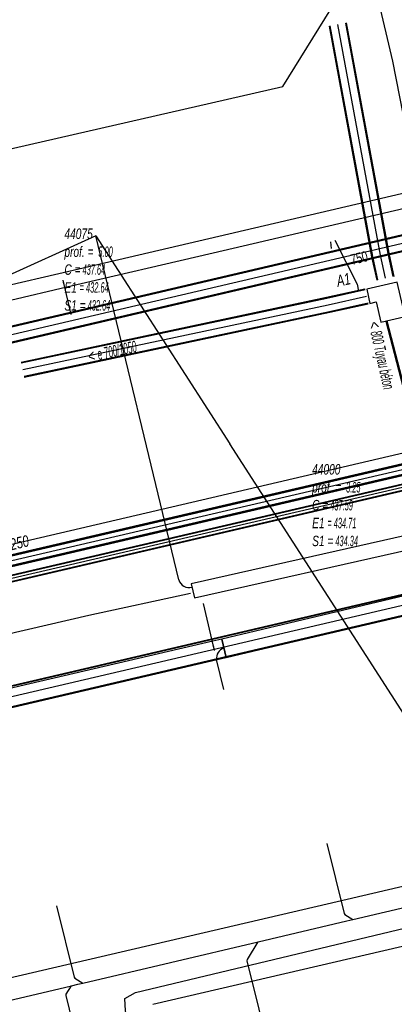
# Model space of a CAD drawing. Header units: metres. Extents: x 2695563 to 2696938, y 1260544 to 1262032.
# Tile 254 of 256: x 2696465 to 2696483, y 1261597 to 1261645. Entities that reach past the tile are written whole.
import ezdxf

# ---------------------------------------------------------------- set-up
doc = ezdxf.new("R2010")
doc.units = ezdxf.units.M
doc.header["$LTSCALE"] = 100
doc.linetypes.add('AUSGEZOGEN', pattern=[0])
doc.linetypes.add('STRICHLINIE2_S3', pattern=[0.25, 0.15, -0.1])
for name, color, linetype in [('Eau portable_Cadastre des conduites_Conduite', 171, 'AUSGEZOGEN'), ('Eau potable_Cadastre des conduites_Conduite_Texte', 171, 'AUSGEZOGEN'), ('EU_Cadastre des conduites', 24, 'AUSGEZOGEN'), ('EU_Cadastre des conduites – Texte', 7, 'AUSGEZOGEN'), ('EU_Cadastre des conduites_Regard normalisé – Texte', 24, 'AUSGEZOGEN'), ('EU_Cadastre des conduites_Regard – Ligne de détail', 24, 'AUSGEZOGEN'), ('EU_Cadastre des conduites_Regard – Polygone de détail', 24, 'AUSGEZOGEN'), ('EU_Cadastre des conduites_Texte entrée-sortie', 24, 'AUSGEZOGEN'), ('Gaz_Cadastre des conduites_Conduite', 32, 'AUSGEZOGEN'), ('Réseau électrique_Cadastre des conduite_Bord du tracé', 1, 'AUSGEZOGEN'), ('Réseau électrique_Cadastre des conduite_Tronçon de tracé', 1, 'AUSGEZOGEN'), ('Réseau électrique_Cadastre des conduites_Ouvrage_Surface-Ligne-Point', 1, 'AUSGEZOGEN'), ('Télécommunications_SW_Cadastre des conduites_Bord du tracé', 94, 'AUSGEZOGEN'), ('Télécommunications_SW_Cadastre des conduites_Bord du tracé_Texte', 94, 'AUSGEZOGEN')]:
    doc.layers.add(name, color=color, linetype=linetype)
doc.styles.add('ARIAL', font='arial.ttf')
pattern_1 = [(0, (2708005, 1273150), (6075, 6075), [6075, -6075]), (90, (2708005, 1273150), (-6075, 6075), [6075, -6075])]

# ---------------------------------------------------------------- blocks, each defined once
blk = doc.blocks.new('COMPLEXOBJECT_1845')
at = {"layer": 'Réseau électrique_Cadastre des conduite_Bord du tracé', "color": 1, "linetype": 'AUSGEZOGEN', "transparency": 33554687}
blk.add_line((6443.746, 11609.858), (6443.876, 11608.949), dxfattribs=at)
blk.add_lwpolyline([(6454.292, 11609.696), (6461.24, 11611.358), (6464.053, 11612.03), (6473.324, 11614.18), (6473.793, 11614.289), (6473.59, 11615.165), (6473.142, 11615.062), (6463.846, 11612.906), (6461.032, 11612.233), (6454.155, 11610.588)], dxfattribs=at)
for centre, radius, start, end in [((6446.31, 11647.872), 38.1, 266.1411, 281.8822), ((6446.346, 11647.505), 38.635, 266.3349, 281.8692)]:
    blk.add_arc(centre, radius, start, end, dxfattribs=at)
blk = doc.blocks.new('COMPLEXOBJECT_2019')
at = {"layer": 'Réseau électrique_Cadastre des conduite_Tronçon de tracé', "color": 1, "linetype": 'AUSGEZOGEN', "transparency": 33554687}
blk.add_line((6473.673, 11612.744), (6473.33, 11614.182), dxfattribs=at)
blk.add_arc((6473.81, 11614.256), 0.486, 104.2159, 188.7443, dxfattribs=at)
blk = doc.blocks.new('COMPLEXOBJECT_2055')
at = {"layer": 'Réseau électrique_Cadastre des conduite_Tronçon de tracé', "color": 1, "linetype": 'AUSGEZOGEN', "transparency": 33554687}
blk.add_line((6471.51, 11618.03), (6467.517, 11634.605), dxfattribs=at)
blk.add_arc((6472.01, 11618.166), 0.518, 195.2233, 285.287, dxfattribs=at)

msp = doc.modelspace()

# ---------------------------------------------------------------- hatches: boundary and pattern name
at = {"layer": 'Réseau électrique_Cadastre des conduite_Bord du tracé', "lineweight": 18, "transparency": 33554687}
h = msp.add_hatch(dxfattribs=at)
h.set_pattern_fill('MUSTER', color=1, scale=6075, style=0, pattern_type=2)
h.set_pattern_definition(pattern_1)
h.paths.add_polyline_path([(2696500.372, 1261640.342), (2696497.712, 1261639.731), (2696493.447, 1261638.716), (2696483.686, 1261636.544), (2696473.923, 1261634.269), (2696466.7, 1261632.585), (2696464.206, 1261632.004), (2696456.833, 1261630.286), (2696452.841, 1261629.355), (2696451.055, 1261628.939), (2696451.214, 1261628.257), (2696453.006, 1261628.675), (2696456.981, 1261629.601), (2696464.366, 1261631.322), (2696467.085, 1261631.956), (2696474.128, 1261633.598), (2696483.842, 1261635.861), (2696493.604, 1261638.034), (2696497.871, 1261639.049), (2696500.655, 1261639.689)], flags=0)
h = msp.add_hatch(dxfattribs=at)
h.set_pattern_fill('MUSTER', color=1, scale=6075, style=0, pattern_type=2)
h.set_pattern_definition(pattern_1)
h.paths.add_polyline_path([(2696473.231, 1261616.967), (2696483.652, 1261619.307), (2696507.172, 1261626.014), (2696506.98, 1261626.687), (2696483.479, 1261619.986), (2696473.078, 1261617.65)], flags=0)
h = msp.add_hatch(dxfattribs=at)
h.set_pattern_fill('MUSTER', color=1, scale=6075, style=0, pattern_type=2)
h.set_pattern_definition(pattern_1)
h.paths.add_polyline_path([(2696505.621, 1261622.496), (2696503.751, 1261621.883), (2696494.03, 1261619.541), (2696484.289, 1261617.283), (2696474.558, 1261614.975), (2696474.764, 1261614.099), (2696484.494, 1261616.406), (2696494.237, 1261618.665), (2696503.959, 1261621.007), (2696505.865, 1261621.454)], flags=0)
h = msp.add_hatch(dxfattribs=at)
h.set_pattern_fill('MUSTER', color=1, scale=6075, style=0, pattern_type=2)
h.set_pattern_definition(pattern_1)
h.paths.add_polyline_path([(2696444.846, 1261608.759), (2696445.183, 1261608.739), (2696445.521, 1261608.722), (2696445.858, 1261608.707), (2696446.196, 1261608.696), (2696446.534, 1261608.688), (2696446.872, 1261608.683), (2696447.21, 1261608.68), (2696447.547, 1261608.681), (2696447.885, 1261608.684), (2696448.223, 1261608.691), (2696448.561, 1261608.7), (2696448.899, 1261608.712), (2696449.236, 1261608.728), (2696449.574, 1261608.746), (2696449.911, 1261608.767), (2696450.248, 1261608.791), (2696450.585, 1261608.819), (2696450.921, 1261608.849), (2696451.257, 1261608.882), (2696451.593, 1261608.918), (2696451.929, 1261608.956), (2696452.264, 1261608.998), (2696452.599, 1261609.043), (2696452.934, 1261609.091), (2696453.268, 1261609.141), (2696453.602, 1261609.195), (2696453.935, 1261609.251), (2696454.267, 1261609.311), (2696454.599, 1261609.373), (2696454.931, 1261609.438), (2696455.262, 1261609.506), (2696462.21, 1261611.168), (2696465.023, 1261611.84), (2696474.294, 1261613.99), (2696474.763, 1261614.099), (2696474.56, 1261614.975), (2696474.112, 1261614.872), (2696464.816, 1261612.716), (2696462.002, 1261612.043), (2696455.125, 1261610.398), (2696454.794, 1261610.33), (2696454.463, 1261610.265), (2696454.131, 1261610.203), (2696453.799, 1261610.143), (2696453.466, 1261610.087), (2696453.132, 1261610.034), (2696452.798, 1261609.983), (2696452.464, 1261609.936), (2696452.129, 1261609.891), (2696451.794, 1261609.85), (2696451.459, 1261609.811), (2696451.123, 1261609.776), (2696450.787, 1261609.743), (2696450.451, 1261609.714), (2696450.114, 1261609.687), (2696449.777, 1261609.664), (2696449.44, 1261609.643), (2696449.103, 1261609.625), (2696448.766, 1261609.611), (2696448.428, 1261609.599), (2696448.091, 1261609.59), (2696447.753, 1261609.585), (2696447.415, 1261609.582), (2696447.078, 1261609.582), (2696446.74, 1261609.585), (2696446.402, 1261609.592), (2696446.065, 1261609.601), (2696445.727, 1261609.613), (2696445.39, 1261609.629), (2696445.053, 1261609.647), (2696444.716, 1261609.668)], flags=0)

# ---------------------------------------------------------------- linework, layer by layer
at = {"layer": 'Eau portable_Cadastre des conduites_Conduite', "linetype": 'AUSGEZOGEN', "transparency": 33554687}
for p, q in [((2696508.707, 1261629.347), (2696441.214, 1261613.64)), ((2696508.714, 1261629.317), (2696441.221, 1261613.609)), ((2696508.721, 1261629.286), (2696441.228, 1261613.579)), ((2696508.821, 1261628.86), (2696441.328, 1261613.153)), ((2696508.828, 1261628.829), (2696441.335, 1261613.123)), ((2696508.835, 1261628.799), (2696441.342, 1261613.092))]:
    msp.add_line(p, q, dxfattribs=at)
at = {"layer": 'Eau portable_Cadastre des conduites_Conduite', "color": 255, "linetype": 'AUSGEZOGEN', "transparency": 33554687}
msp.add_line((2696508.771, 1261629.073), (2696441.278, 1261613.366), dxfattribs=at)
at = {"layer": 'Eau portable_Cadastre des conduites_Conduite', "color": 7, "linetype": 'AUSGEZOGEN', "transparency": 33554687}
msp.add_lwpolyline([(2696521.488, 1261632.858), (2696520.865, 1261632.713), (2696509.849, 1261630.151), (2696507.42, 1261629.586), (2696441.457, 1261614.18), (2696440.717, 1261614.007)], dxfattribs=at)
at = {"layer": 'EU_Cadastre des conduites', "color": 24, "linetype": 'AUSGEZOGEN', "transparency": 33554687}
for p, q in [((2696482.79, 1261642.84), (2696481.544, 1261648.159)), ((2696483.47, 1261639.4), (2696482.79, 1261642.84)), ((2696479.784, 1261634.131), (2696479.812, 1261633.801)), ((2696471.221, 1261597.377), (2696498.13, 1261603.641)), ((2696476.298, 1261600.387), (2696480.573, 1261601.393))]:
    msp.add_line(p, q, dxfattribs=at)
at = {"layer": 'EU_Cadastre des conduites', "linetype": 'AUSGEZOGEN', "transparency": 33554687}
for p, q in [((2696479.716, 1261644.524), (2696481.768, 1261633.406)), ((2696479.737, 1261644.527), (2696481.788, 1261633.41)), ((2696479.757, 1261644.531), (2696481.808, 1261633.415)), ((2696480.503, 1261644.669), (2696482.552, 1261633.565)), ((2696480.523, 1261644.673), (2696482.572, 1261633.57)), ((2696480.544, 1261644.676), (2696482.592, 1261633.574)), ((2696482.552, 1261633.565), (2696482.798, 1261632.454)), ((2696482.572, 1261633.57), (2696482.819, 1261632.459)), ((2696482.592, 1261633.574), (2696482.839, 1261632.463)), ((2696481.768, 1261633.406), (2696482.017, 1261632.281)), ((2696481.788, 1261633.41), (2696482.037, 1261632.285)), ((2696481.808, 1261633.415), (2696482.058, 1261632.29)), ((2696481.448, 1261631.847), (2696479.598, 1261631.44)), ((2696481.452, 1261631.828), (2696479.602, 1261631.421)), ((2696481.456, 1261631.809), (2696479.606, 1261631.402)), ((2696479.598, 1261631.44), (2696464.884, 1261628.315)), ((2696479.602, 1261631.421), (2696464.888, 1261628.295)), ((2696479.606, 1261631.402), (2696464.892, 1261628.276)), ((2696481.598, 1261631.163), (2696479.746, 1261630.756)), ((2696481.602, 1261631.144), (2696479.75, 1261630.737)), ((2696481.606, 1261631.125), (2696479.754, 1261630.718)), ((2696479.746, 1261630.756), (2696465.03, 1261627.63)), ((2696479.75, 1261630.737), (2696465.034, 1261627.611)), ((2696479.754, 1261630.718), (2696465.038, 1261627.591)), ((2696483.292, 1261627.142), (2696482.477, 1261630.294)), ((2696483.312, 1261627.147), (2696482.497, 1261630.299)), ((2696483.332, 1261627.152), (2696482.517, 1261630.304)), ((2696514.748, 1261624.502), (2696409.745, 1261599.946)), ((2696514.752, 1261624.483), (2696409.749, 1261599.927)), ((2696514.757, 1261624.463), (2696409.754, 1261599.907)), ((2696514.975, 1261623.529), (2696409.972, 1261598.973)), ((2696514.98, 1261623.509), (2696409.977, 1261598.953)), ((2696514.984, 1261623.49), (2696409.981, 1261598.934))]:
    msp.add_line(p, q, dxfattribs=at)
at = {"layer": 'EU_Cadastre des conduites', "color": 255, "transparency": 33554687}
for p, q in [((2696480.13, 1261644.6), (2696482.18, 1261633.49)), ((2696482.18, 1261633.49), (2696482.428, 1261632.372)), ((2696481.527, 1261631.486), (2696479.676, 1261631.079)), ((2696479.676, 1261631.079), (2696464.961, 1261627.953)), ((2696514.866, 1261623.996), (2696409.863, 1261599.44))]:
    msp.add_line(p, q, dxfattribs=at)
at = {"layer": 'EU_Cadastre des conduites', "color": 24, "linetype": 'AUSGEZOGEN', "transparency": 33554687}
for points in [[(2696463.96, 1261638.51), (2696477.49, 1261641.62), (2696481.544, 1261648.159)], [(2696480.002, 1261634.212), (2696481.075, 1261632.088), (2696481.136, 1261631.756)], [(2696479.607, 1261605.122), (2696480.439, 1261601.754), (2696480.477, 1261601.702), (2696480.865, 1261601.462)], [(2696480.573, 1261601.393), (2696480.865, 1261601.462), (2696495.021, 1261604.793), (2696497.686, 1261605.422)], [(2696469.887, 1261597.652), (2696470.4, 1261597.954), (2696493.424, 1261603.453)], [(2696466.59, 1261602.124), (2696467.44, 1261598.686), (2696467.478, 1261598.634), (2696467.855, 1261598.4)], [(2696467.612, 1261598.343), (2696467.855, 1261598.4), (2696476.298, 1261600.387)], [(2696476.369, 1261593.84), (2696476.917, 1261594.748), (2696476.927, 1261594.812), (2696475.777, 1261599.466), (2696475.786, 1261599.53), (2696476.298, 1261600.387)], [(2696453.517, 1261597.295), (2696456.191, 1261595.68), (2696456.254, 1261595.671), (2696467.309, 1261598.272), (2696467.612, 1261598.343)], [(2696468.023, 1261593.847), (2696467.047, 1261597.794), (2696467.059, 1261597.868), (2696467.309, 1261598.272)], [(2696471.05, 1261592.457), (2696469.917, 1261597.06), (2696469.877, 1261597.659)]]:
    msp.add_lwpolyline(points, dxfattribs=at)
at = {"layer": 'EU_Cadastre des conduites_Regard – Ligne de détail', "color": 24, "linetype": 'AUSGEZOGEN', "transparency": 33554687}
msp.add_lwpolyline([(2696458.314, 1261597.252), (2696480.107, 1261602.34), (2696501.611, 1261607.36), (2696501.901, 1261607.428)], dxfattribs=at)
at = {"layer": 'EU_Cadastre des conduites_Regard – Polygone de détail', "color": 24, "linetype": 'STRICHLINIE2_S3', "transparency": 33554687}
msp.add_lwpolyline([(2696481.538, 1261631.847), (2696481.675, 1261631.158), (2696481.992, 1261631.229), (2696482.214, 1261630.254), (2696483.384, 1261630.52), (2696483.163, 1261631.495), (2696483.004, 1261632.178), (2696481.538, 1261631.847)], close=True, dxfattribs=at)
at = {"layer": 'Gaz_Cadastre des conduites_Conduite', "linetype": 'AUSGEZOGEN', "transparency": 33554687}
for p, q in [((2696509.009, 1261628.458), (2696432.409, 1261610.604)), ((2696509.013, 1261628.44), (2696432.413, 1261610.586)), ((2696509.017, 1261628.422), (2696432.417, 1261610.568)), ((2696509.077, 1261628.166), (2696432.477, 1261610.312)), ((2696509.081, 1261628.148), (2696432.481, 1261610.294)), ((2696509.085, 1261628.13), (2696432.485, 1261610.276))]:
    msp.add_line(p, q, dxfattribs=at)
at = {"layer": 'Gaz_Cadastre des conduites_Conduite', "color": 255, "linetype": 'AUSGEZOGEN', "transparency": 33554687}
msp.add_line((2696509.047, 1261628.294), (2696432.447, 1261610.44), dxfattribs=at)
at = {"layer": 'Réseau électrique_Cadastre des conduite_Bord du tracé', "color": 1, "linetype": 'AUSGEZOGEN', "transparency": 33554687}
for points in [[(2696500.372, 1261640.342), (2696497.712, 1261639.731), (2696493.447, 1261638.716), (2696483.686, 1261636.544), (2696473.923, 1261634.269), (2696466.7, 1261632.585), (2696464.206, 1261632.004), (2696456.833, 1261630.286), (2696452.841, 1261629.355), (2696451.055, 1261628.939), (2696451.214, 1261628.257), (2696453.006, 1261628.675), (2696456.981, 1261629.601), (2696464.366, 1261631.322), (2696467.085, 1261631.956), (2696474.128, 1261633.598), (2696483.842, 1261635.861), (2696493.604, 1261638.034), (2696497.871, 1261639.049), (2696500.655, 1261639.689), (2696500.372, 1261640.342)], [(2696473.231, 1261616.967), (2696483.652, 1261619.307), (2696507.172, 1261626.014), (2696506.98, 1261626.687), (2696483.479, 1261619.986), (2696473.078, 1261617.65), (2696473.231, 1261616.967)], [(2696505.621, 1261622.496), (2696503.751, 1261621.883), (2696494.03, 1261619.541), (2696484.289, 1261617.283), (2696474.558, 1261614.975), (2696474.764, 1261614.099), (2696484.494, 1261616.406), (2696494.237, 1261618.665), (2696503.959, 1261621.007), (2696505.865, 1261621.454), (2696505.621, 1261622.496)]]:
    msp.add_lwpolyline(points, close=True, dxfattribs=at)
at = {"layer": 'Réseau électrique_Cadastre des conduite_Tronçon de tracé', "color": 1, "linetype": 'AUSGEZOGEN', "transparency": 33554687}
for p, q in [((2696468.487, 1261634.415), (2696474.94, 1261624.384)), ((2696467.302, 1261630.627), (2696466.901, 1261632.273)), ((2696466.941, 1261632.098), (2696466.901, 1261632.273)), ((2696474.207, 1261614.432), (2696473.667, 1261616.688)), ((2696474.207, 1261614.432), (2696474.153, 1261614.668))]:
    msp.add_line(p, q, dxfattribs=at)
msp.add_lwpolyline([(2696448.262, 1261611.514), (2696468.151, 1261616.131), (2696473.04, 1261617.193)], dxfattribs=at)
at = {"layer": 'Réseau électrique_Cadastre des conduites_Ouvrage_Surface-Ligne-Point', "color": 1, "linetype": 'AUSGEZOGEN', "transparency": 33554687}
for p, q in [((2696468.487, 1261634.415), (2696447.288, 1261624.817)), ((2696492.024, 1261597.825), (2696474.94, 1261624.384))]:
    msp.add_line(p, q, dxfattribs=at)
at = {"layer": 'Télécommunications_SW_Cadastre des conduites_Bord du tracé', "linetype": 'AUSGEZOGEN', "transparency": 33554687}
for p, q in [((2696508.317, 1261640.316), (2696420.251, 1261619.743)), ((2696508.323, 1261640.291), (2696420.257, 1261619.718)), ((2696508.328, 1261640.266), (2696420.262, 1261619.693)), ((2696508.488, 1261639.586), (2696420.422, 1261619.013)), ((2696508.493, 1261639.561), (2696420.427, 1261618.988)), ((2696508.499, 1261639.536), (2696420.433, 1261618.963))]:
    msp.add_line(p, q, dxfattribs=at)
at = {"layer": 'Télécommunications_SW_Cadastre des conduites_Bord du tracé', "color": 255, "transparency": 33554687}
msp.add_line((2696508.408, 1261639.926), (2696420.342, 1261619.353), dxfattribs=at)

# ---------------------------------------------------------------- block references
at = {"layer": 'Réseau électrique_Cadastre des conduite_Bord du tracé', "color": 1, "linetype": 'AUSGEZOGEN', "lineweight": -3, "transparency": 33554687}
msp.add_blockref('COMPLEXOBJECT_1845', (2690000.97, 1249999.81), dxfattribs=at)
at = {"layer": 'Réseau électrique_Cadastre des conduite_Tronçon de tracé', "color": 1, "linetype": 'AUSGEZOGEN', "lineweight": -3, "transparency": 33554687}
for name in ['COMPLEXOBJECT_2055', 'COMPLEXOBJECT_2019']:
    msp.add_blockref(name, (2690000.97, 1249999.81), dxfattribs=at)

# ---------------------------------------------------------------- texts
at = {"layer": 'Eau potable_Cadastre des conduites_Conduite_Texte', "color": 7, "transparency": 33554687, "insert": (2696464.803, 1261619.627), "char_height": 0.55426, "width": 1.10633, "attachment_point": 5, "rotation": 13.1463, "style": 'ARIAL'}
msp.add_mtext('\\A1;{\\fArial|i1|b0;\\H0.554263;\\W0.700000;\\C7;250}\\P', dxfattribs=at)
at = {"layer": 'EU_Cadastre des conduites – Texte', "color": 24, "transparency": 33554687, "char_height": 0.55705, "width": 6, "attachment_point": 5, "style": 'ARIAL'}
for s, insert, rotation in [('\\A1;{\\fArial|b0|i1|c0|p34;\\W0.7;< \\W0.49;800 Tuyau béton}', (2696482.164, 1261628.642), 282.9483), ('\\A1;{\\fArial|i1|b0;\\H0.557054;\\W0.700000;\\C24;< \\W0.490000;e 700/1050}\\P', (2696469.271, 1261628.843), 12.1707)]:
    msp.add_mtext(s, dxfattribs=dict(at, insert=insert, rotation=rotation))
at = {"layer": 'EU_Cadastre des conduites_Regard normalisé – Texte', "color": 24, "transparency": 33554687, "char_height": 0.50641, "attachment_point": 1, "line_spacing_factor": 1.024096, "style": 'ARIAL'}
for s, insert, width in [('\\A1;{\\fArial|b0|i1|c0|p34;\\W0.69382;44075}\\P{\\fArial|b0|i1|c0|p34;\\H0.99721x;\\W0.69382;prof. = \\W0.48567; 5.00}\\P{\\fArial|b0|i1|c0|p34;\\H0.99721x;\\W0.69382;C =\\W0.48567; 437.64}\\P{\\fArial|b0|i1|c0|p34;\\H0.99721x;\\W0.69382;E1 \\W0.48567;= 432.64}\\P{\\fArial|b0|i1|c0|p34;\\H0.99721x;\\W0.69382;S1 =\\W0.48567; 432.64}', (2696466.969, 1261634.769), 2.83527), ('\\A1;{\\fArial|b0|i1|c0|p34;\\W0.69427;44000}\\P{\\fArial|b0|i1|c0|p34;\\H0.99721x;\\W0.69427;prof. = \\W0.48599; 3.25}\\P{\\fArial|b0|i1|c0|p34;\\H0.99721x;\\W0.69427;C =\\W0.48599; 437.59}\\P{\\fArial|b0|i1|c0|p34;\\H0.99721x;\\W0.69427;E1 \\W0.48599;= 434.71}\\P{\\fArial|b0|i1|c0|p34;\\H0.99721x;\\W0.69427;S1 =\\W0.48599; 434.34}', (2696478.902, 1261623.414), 2.83713)]:
    msp.add_mtext(s, dxfattribs=dict(at, insert=insert, width=width))
at = {"layer": 'EU_Cadastre des conduites_Texte entrée-sortie', "color": 24, "transparency": 33554687, "insert": (2696480.147, 1261631.956), "char_height": 0.55705, "width": 0.85544, "attachment_point": 7, "rotation": 11.9925, "style": 'ARIAL'}
msp.add_mtext('\\A1;{\\fArial|i1|b0;\\H0.557054;\\W0.700000;\\C24;A1}\\P', dxfattribs=at)
at = {"layer": 'Télécommunications_SW_Cadastre des conduites_Bord du tracé_Texte', "color": 94, "transparency": 33554687, "insert": (2696481.101, 1261633.332), "char_height": 0.50638, "width": 1.28184, "attachment_point": 5, "rotation": 14.2029, "style": 'ARIAL'}
msp.add_mtext('\\W0.70; 750 ', dxfattribs=at)

doc.saveas('drawing.dxf')
